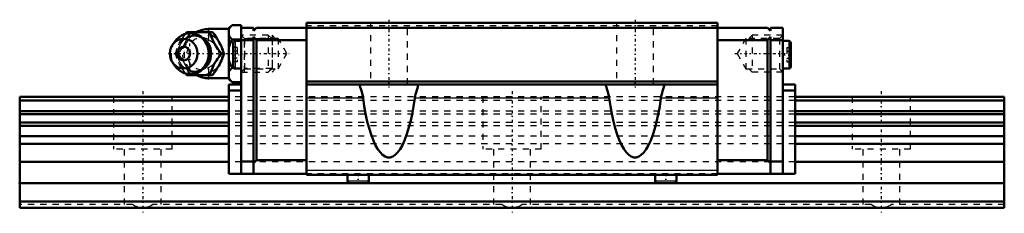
# Model space of a CAD drawing. Header units: millimetres. Extents: x -20 to 140, y -1 to 30.
import ezdxf

# ---------------------------------------------------------------- set-up
doc = ezdxf.new("R2010")
doc.units = ezdxf.units.MM
doc.linetypes.add('Center', pattern=[1.5, 0.45, -0.5, 0.05, -0.5])
doc.linetypes.add('Dashed', pattern=[2, 1, -1])
for name, color, linetype, lineweight in [('2d ConnectionPoints', 7, 'Continuous', 50), ('AM_0', 7, 'Continuous', 50), ('AM_4', 3, 'Continuous', 25), ('AM_5', 3, 'Continuous', 25), ('AM_7', 7, 'Center', 25), ('AM_9', 6, 'Dashed', 25)]:
    doc.layers.add(name, color=color, linetype=linetype, lineweight=lineweight)

# ---------------------------------------------------------------- blocks, each defined once
blk = doc.blocks.new('1_0pnuzrjxbqyr3oxdm8j990jmq________0_in_HSR20M1LB1SS160LG200BM6F34000_0')
at = {"layer": 'AM_0'}
for p, q in [((14, 29), (10.7, 29)), ((14.5, 29.62), (14, 29.12)), ((14, 29.12), (14, 20.88)), ((14.5, 29.62), (16, 29.62)), ((16, 29.62), (16, 29.2)), ((6.92, 28.19), (7.15, 28.5)), ((7.15, 28.5), (11.33, 28.5)), ((14.5, 27.31), (16, 27.31)), ((5.2, 26.96), (4.84, 26.44)), ((12.77, 25), (13.21, 25)), ((4.84, 23.56), (5.2, 23.04)), ((14.5, 22.69), (14.77, 22.69)), ((7.15, 21.5), (6.92, 21.8)), ((7.15, 21.5), (11.33, 21.5)), ((10.7, 21), (14, 21)), ((14, 20.88), (14.5, 20.38)), ((14.5, 20.38), (16, 20.38))]:
    blk.add_line(p, q, dxfattribs=at)
for points in [[(14.5, 29.62), (14.21, 29.3), (14.1, 29.13), (14, 28.96)], [(10.9, 28.5), (11.08, 27.95), (11.18, 27.67), (11.3, 27.38), (11.48, 26.98), (11.71, 26.55), (11.95, 26.15), (12.22, 25.75), (12.5, 25.37), (12.77, 25)], [(13.21, 25), (13.08, 25.36), (12.95, 25.73), (12.78, 26.13), (12.59, 26.53), (12.44, 26.81), (12.28, 27.09), (12.11, 27.38), (11.93, 27.66), (11.63, 28.09), (11.33, 28.5)], [(14, 27.97), (14.06, 27.86), (14.25, 27.58), (14.5, 27.31)], [(14.5, 27.31), (14.21, 26.67), (14.1, 26.33), (14, 25.99)], [(12.77, 25), (12.37, 24.45), (12.17, 24.17), (11.97, 23.88), (11.72, 23.48), (11.5, 23.05), (11.31, 22.65), (11.15, 22.25), (11.02, 21.87), (10.9, 21.5)], [(11.33, 21.5), (11.6, 21.86), (11.85, 22.23), (12.11, 22.63), (12.35, 23.03), (12.5, 23.31), (12.65, 23.59), (12.78, 23.88), (12.9, 24.16), (13.06, 24.59), (13.21, 25)], [(14, 24.01), (14.06, 23.8), (14.25, 23.24), (14.5, 22.69)], [(14.5, 22.69), (14.21, 22.37), (14.1, 22.2), (14, 22.03)], [(14, 21.04), (14.06, 20.94), (14.25, 20.65), (14.5, 20.38)]]:
    blk.add_lwpolyline(points, dxfattribs=at)
for centre, radius, start, end in [((10.7, 25), 4, 90, 118.6669), ((7.66, 25), 3.3, 270, 90), ((10.7, 25), 4, 241.224, 270)]:
    blk.add_arc(centre, radius, start, end, dxfattribs=at)
for major_axis in [(0, 2.42), (0, -1.12)]:
    blk.add_ellipse((6.65, 25), major_axis=major_axis, ratio=0.927184, dxfattribs=at)
blk.add_ellipse((7.66, 25), major_axis=(0, 3.3), ratio=0.927184, start_param=2.207257, end_param=7.217521, dxfattribs=at)
at = {"layer": 'AM_4'}
for p, q in [((10.7, 29), (10.7, 28.51)), ((10.7, 21.5), (10.7, 21))]:
    blk.add_line(p, q, dxfattribs=at)
blk.add_ellipse((8.47, 25), major_axis=(0, 2.97), ratio=0.927184, start_param=3.499913, end_param=5.924864, dxfattribs=at)
at = {"layer": 'AM_5', "linetype": 'Dashed'}
for p, q in [((16.54, 22), (16.54, 28)), ((21, 27.39), (16.54, 27.39)), ((21, 22.61), (16.54, 22.61))]:
    blk.add_line(p, q, dxfattribs=at)
at = {"layer": 'AM_7'}
for p, q in [((10.7, 20.8), (10.7, 29.2)), ((7.66, 21.54), (7.66, 28.47)), ((4.19, 25), (23.79, 25))]:
    blk.add_line(p, q, dxfattribs=at)
at = {"layer": 'AM_9'}
for p, q in [((10.7, 28.51), (10.7, 21.5)), ((20.39, 28), (16, 28)), ((21, 27.39), (20.39, 28)), ((20.39, 28), (20.39, 22)), ((21, 27.39), (21, 22.61)), ((5.28, 25), (5.71, 25)), ((10.95, 25.03), (10.95, 24.97)), ((14.77, 22.69), (16, 22.69)), ((20.39, 22), (21, 22.61)), ((16, 22), (20.39, 22))]:
    blk.add_line(p, q, dxfattribs=at)
for points in [[(7.58, 28.5), (7.46, 28.14), (7.32, 27.77), (7.16, 27.37), (6.96, 26.97), (6.82, 26.69), (6.66, 26.41), (6.49, 26.12), (6.31, 25.84), (6.01, 25.41), (5.71, 25)], [(9.69, 22.53), (9.59, 22.47), (9.39, 22.36), (9.18, 22.27), (8.96, 22.2), (8.74, 22.15), (8.52, 22.12), (8.29, 22.12), (8.06, 22.13), (7.84, 22.17), (7.62, 22.22), (7.4, 22.3), (7.2, 22.4), (7, 22.52), (6.81, 22.66), (6.63, 22.81), (6.46, 22.98), (6.31, 23.16), (6.18, 23.36), (6.06, 23.57), (5.96, 23.79), (5.87, 24.02), (5.8, 24.26), (5.75, 24.5), (5.73, 24.75), (5.72, 25), (5.72, 25.24), (5.75, 25.49), (5.8, 25.73), (5.87, 25.97), (5.95, 26.2), (6.05, 26.42), (6.17, 26.63), (6.31, 26.82), (6.45, 27.01), (6.62, 27.18), (6.79, 27.33), (6.98, 27.47), (7.18, 27.59), (7.38, 27.69), (7.59, 27.77), (7.81, 27.83), (8.04, 27.87), (8.26, 27.88), (8.49, 27.88), (8.71, 27.85), (8.93, 27.81), (9.15, 27.74), (9.36, 27.65), (9.57, 27.54), (9.7, 27.46)], [(5.98, 26.75), (6.09, 26.95), (6.34, 27.35), (6.6, 27.75), (6.88, 28.13), (6.92, 28.19)], [(9.7, 27.46), (9.76, 27.41), (9.95, 27.27), (10.12, 27.11), (10.28, 26.93), (10.37, 26.8)], [(11.81, 26.38), (11.48, 26.7), (11.08, 27.01), (10.7, 27.25)], [(5.28, 25), (5.4, 25.36), (5.53, 25.74), (5.57, 25.86)], [(12.28, 25.68), (12.09, 26.02), (11.84, 26.35), (11.81, 26.38)], [(11.84, 23.65), (12.1, 23.98), (12.28, 24.32), (12.39, 24.67), (12.42, 25.02), (12.38, 25.37), (12.28, 25.68)], [(5.55, 24.19), (5.53, 24.25), (5.4, 24.63), (5.28, 25)], [(5.71, 25), (5.97, 24.64), (6.23, 24.27), (6.49, 23.87), (6.73, 23.47), (6.88, 23.19), (7.03, 22.91), (7.16, 22.62), (7.28, 22.34), (7.44, 21.91), (7.58, 21.5)], [(6.92, 21.8), (6.88, 21.86), (6.61, 22.24), (6.35, 22.62), (6.1, 23.03), (5.98, 23.25)], [(10.39, 23.22), (10.29, 23.08), (10.13, 22.91), (9.96, 22.74), (9.78, 22.6), (9.69, 22.53)], [(10.7, 22.75), (11.16, 23.04), (11.54, 23.35), (11.84, 23.65)]]:
    blk.add_lwpolyline(points, dxfattribs=at)
blk.add_arc((10.7, 25), 4, 118.6669, 241.224, dxfattribs=at)
for centre, major_axis in [((8.2, 25), (0, -2.97)), ((9.68, 25), (0, -3.44))]:
    blk.add_ellipse(centre, major_axis=major_axis, ratio=0.927184, dxfattribs=at)
for centre, major_axis, start_param, end_param in [((8.47, 25), (0, 2.97), 5.924864, 7.27285), ((9.55, 25), (0, -2.57), 2.639469, 6.785309), ((7.66, 25), (0, 3.3), 0.934336, 2.207257), ((8.47, 25), (0, 2.97), 2.159001, 3.499913)]:
    blk.add_ellipse(centre, major_axis=major_axis, ratio=0.927184, start_param=start_param, end_param=end_param, dxfattribs=at)
blk = doc.blocks.new('2_HSR20M1LBSSB_M6F_Slider_0_in_HSR20M1LB1SS160LG200BM6F34000_0')
at = {"layer": 'AM_0'}
for p, q in [((18, 29.2), (16, 29.2)), ((16, 5.52), (16, 29.2)), ((18, 28.7), (18.5, 29.2)), ((18, 29.2), (18, 28.7)), ((18.5, 29.2), (101.5, 29.2)), ((26.6, 30), (26.6, 5.32)), ((93.4, 30), (26.6, 30)), ((93.4, 30), (93.4, 5.32)), ((102, 28.7), (101.5, 29.2)), ((102, 29.2), (104, 29.2)), ((102, 29.2), (102, 28.7)), ((104, 5.52), (104, 29.2)), ((18, 27.2), (16, 27.2)), ((18.5, 27.2), (18, 27.7)), ((18, 27.7), (18, 5.52)), ((26.6, 27.2), (18.5, 27.2)), ((18.5, 27.2), (18.5, 7.72)), ((93.4, 27.2), (101.5, 27.2)), ((101.5, 27.2), (102, 27.7)), ((101.5, 27.2), (101.5, 7.72)), ((102, 27.7), (102, 5.52)), ((102, 27.2), (104, 27.2)), ((14.7, 26.74), (14.7, 22.89)), ((16, 27.07), (15.03, 27.07)), ((104.97, 27.07), (104, 27.07)), ((105.3, 26.74), (105.3, 22.89)), ((15.03, 22.57), (16, 22.57)), ((104, 22.57), (104.97, 22.57)), ((14, 20), (14, 5.52)), ((14, 20), (16, 20)), ((93.4, 20.5), (26.6, 20.5)), ((93.4, 20), (26.6, 20)), ((35.25, 20), (35.25, 19.92)), ((44.75, 19.92), (44.75, 20)), ((75.25, 20), (75.25, 19.92)), ((84.75, 19.92), (84.75, 20)), ((106, 20), (104, 20)), ((106, 20), (106, 5.52)), ((14, 19), (16, 19)), ((106, 19), (104, 19)), ((16, 7.52), (18, 7.52)), ((18, 7.22), (18.5, 7.72)), ((26.6, 7.72), (18.5, 7.72)), ((93.4, 7.72), (101.5, 7.72)), ((102, 7.22), (101.5, 7.72)), ((104, 7.52), (102, 7.52)), ((26.6, 5.52), (14, 5.52)), ((93.4, 5.32), (26.6, 5.32)), ((33.28, 5.32), (33.28, 4.34)), ((36.72, 4.34), (36.72, 5.32)), ((83.28, 5.32), (83.28, 4.34)), ((86.72, 4.34), (86.72, 5.32)), ((93.4, 5.52), (106, 5.52)), ((33.63, 4), (36.37, 4)), ((83.63, 4), (86.37, 4))]:
    blk.add_line(p, q, dxfattribs=at)
for points in [[(35.25, 19.92), (35.27, 19.77), (35.33, 19.56), (35.42, 19.29), (35.52, 18.96), (35.63, 18.56), (35.74, 18.11), (35.79, 17.77)], [(44.21, 17.77), (44.26, 18.09), (44.33, 18.4), (44.4, 18.69), (44.52, 19.07), (44.62, 19.41), (44.68, 19.6), (44.72, 19.75), (44.75, 19.87), (44.75, 19.92)], [(75.25, 19.92), (75.27, 19.77), (75.33, 19.56), (75.42, 19.29), (75.52, 18.96), (75.63, 18.56), (75.74, 18.11), (75.79, 17.77)], [(84.21, 17.77), (84.26, 18.09), (84.33, 18.4), (84.4, 18.69), (84.52, 19.07), (84.62, 19.41), (84.68, 19.6), (84.72, 19.75), (84.75, 19.87), (84.75, 19.92)], [(44.21, 17.77), (44, 16.41), (43.76, 15.13), (43.49, 13.94), (43.2, 12.83), (42.88, 11.83), (42.54, 10.93), (42.18, 10.16), (41.8, 9.5), (41.41, 8.97), (41.01, 8.57), (40.61, 8.3), (40.19, 8.17), (39.78, 8.17), (39.37, 8.31), (38.96, 8.59), (38.56, 9), (38.17, 9.54), (37.79, 10.2), (37.44, 10.99), (37.1, 11.89), (36.78, 12.9), (36.49, 14.01), (36.22, 15.22), (35.99, 16.5), (35.79, 17.77)], [(84.21, 17.77), (84, 16.41), (83.76, 15.13), (83.49, 13.94), (83.2, 12.83), (82.88, 11.83), (82.54, 10.93), (82.18, 10.16), (81.8, 9.5), (81.41, 8.97), (81.01, 8.57), (80.61, 8.3), (80.19, 8.17), (79.78, 8.17), (79.37, 8.31), (78.96, 8.59), (78.56, 9), (78.17, 9.54), (77.79, 10.2), (77.44, 10.99), (77.1, 11.89), (76.78, 12.9), (76.49, 14.01), (76.22, 15.22), (75.99, 16.5), (75.79, 17.77)]]:
    blk.add_lwpolyline(points, dxfattribs=at)
for centre, radius, start, end in [((15.03, 26.74), 0.325, 90, 180), ((104.97, 26.74), 0.325, 0, 90), ((15.03, 22.89), 0.325, 180, 270), ((104.97, 22.89), 0.325, 270, 360), ((33.63, 4.34), 0.343, 180, 270), ((36.37, 4.34), 0.343, 270, 0), ((83.63, 4.34), 0.343, 180, 270), ((86.37, 4.34), 0.343, 270, 0)]:
    blk.add_arc(centre, radius, start, end, dxfattribs=at)
at = {"layer": 'AM_4'}
for p, q in [((15.03, 27.07), (15.03, 22.57)), ((104.97, 27.07), (104.97, 22.57)), ((35.79, 17.77), (26.6, 17.77)), ((75.79, 17.77), (44.21, 17.77)), ((93.4, 17.77), (84.21, 17.77)), ((93.4, 6.06), (26.6, 6.06)), ((33.28, 4.34), (36.72, 4.34)), ((83.28, 4.34), (86.72, 4.34))]:
    blk.add_line(p, q, dxfattribs=at)
at = {"layer": 'AM_5', "linetype": 'Dashed'}
for p, q in [((21.5, 27.46), (21, 28)), ((21, 28), (21, 22)), ((98.5, 27.46), (99, 28)), ((104, 28), (99, 28)), ((99, 28), (99, 22)), ((21.5, 22.54), (21, 22)), ((98.5, 22.54), (99, 22)), ((104, 22), (99, 22))]:
    blk.add_line(p, q, dxfattribs=at)
at = {"layer": 'AM_7'}
for p, q in [((40, 30.5), (40, 19.5)), ((80, 30.5), (80, 19.5)), ((14.63, 24.82), (16.07, 24.82)), ((96.21, 25), (104.37, 25)), ((103.94, 24.82), (105.36, 24.82)), ((35, 5.59), (35, 3.92)), ((85, 5.59), (85, 3.92))]:
    blk.add_line(p, q, dxfattribs=at)
at = {"layer": 'AM_9'}
for p, q in [((93.4, 29.5), (26.6, 29.5)), ((37, 30), (37, 20)), ((43, 20), (43, 30)), ((77, 30), (77, 20)), ((83, 20), (83, 30)), ((16.54, 27.46), (16, 28)), ((22, 27.46), (16.54, 27.46)), ((16.54, 27.46), (16.54, 22.54)), ((23.42, 25), (22, 27.46)), ((22, 27.46), (22, 22.54)), ((98, 27.46), (96.58, 25)), ((103.46, 27.46), (98, 27.46)), ((98, 27.46), (98, 22.54)), ((104, 28), (103.46, 27.46)), ((103.46, 27.46), (103.46, 22.54)), ((15.35, 25.97), (14.7, 25.97)), ((15.35, 25.97), (15.35, 23.66)), ((104.65, 25.97), (105.3, 25.97)), ((104.65, 25.97), (104.65, 23.66)), ((15.35, 25.39), (14.7, 25.39)), ((15.35, 24.24), (14.7, 24.24)), ((22, 22.54), (23.42, 25)), ((96.58, 25), (98, 22.54)), ((104.65, 25.39), (105.3, 25.39)), ((104.65, 24.24), (105.3, 24.24)), ((15.35, 23.66), (14.7, 23.66)), ((16, 22), (16.54, 22.54)), ((16.54, 22.54), (22, 22.54)), ((98, 22.54), (103.46, 22.54)), ((103.46, 22.54), (104, 22)), ((104.65, 23.66), (105.3, 23.66)), ((106, 18), (14, 18)), ((106, 17.38), (14, 17.38)), ((106, 15.69), (14, 15.69)), ((106, 15.16), (14, 15.16)), ((106, 13.83), (14, 13.83)), ((106, 13.31), (14, 13.31)), ((106, 11.6), (14, 11.6)), ((106, 10.38), (14, 10.38)), ((106, 7.45), (14, 7.45)), ((93.4, 5.52), (26.6, 5.52)), ((33.28, 5.52), (33.28, 5.32)), ((36.72, 5.32), (36.72, 5.52)), ((83.28, 5.52), (83.28, 5.32)), ((86.72, 5.32), (86.72, 5.52))]:
    blk.add_line(p, q, dxfattribs=at)
blk = doc.blocks.new('3_HSR20M1LB116020_Rail_0_in_HSR20M1LB1SS160LG200BM6F34000_0')
at = {"layer": 'AM_0'}
for p, q in [((14, 18), (-20, 18)), ((-20, 18), (-20, 0)), ((140, 18), (106, 18)), ((140, 18), (140, 0)), ((14, 17.38), (-20, 17.38)), ((140, 17.38), (106, 17.38)), ((14, 15.69), (-20, 15.69)), ((14, 15.16), (-20, 15.16)), ((140, 15.69), (106, 15.69)), ((140, 15.16), (106, 15.16)), ((14, 13.83), (-20, 13.83)), ((14, 13.31), (-20, 13.31)), ((140, 13.83), (106, 13.83)), ((140, 13.31), (106, 13.31)), ((14, 11.6), (-20, 11.6)), ((140, 11.6), (106, 11.6)), ((14, 10.38), (-20, 10.38)), ((140, 10.38), (106, 10.38)), ((14, 7.45), (-20, 7.45)), ((140, 7.45), (106, 7.45)), ((33.63, 4), (-20, 4)), ((83.63, 4), (36.37, 4)), ((140, 4), (86.37, 4)), ((140, 1), (-20, 1)), ((140, 0), (-20, 0))]:
    blk.add_line(p, q, dxfattribs=at)
at = {"layer": 'AM_7'}
for p, q in [((0, 18.9), (0, -0.9)), ((60, 18.9), (60, -0.9)), ((120, 18.9), (120, -0.9))]:
    blk.add_line(p, q, dxfattribs=at)
at = {"layer": 'AM_9'}
for p, q in [((-4.75, 18), (-4.75, 9.5)), ((4.75, 9.5), (4.75, 18)), ((106, 18), (14, 18)), ((55.25, 18), (55.25, 9.5)), ((64.75, 9.5), (64.75, 18)), ((115.25, 18), (115.25, 9.5)), ((124.75, 9.5), (124.75, 18)), ((106, 17.38), (14, 17.38)), ((106, 15.69), (14, 15.69)), ((106, 15.16), (14, 15.16)), ((106, 13.83), (14, 13.83)), ((106, 13.31), (14, 13.31)), ((106, 11.6), (14, 11.6)), ((106, 10.38), (14, 10.38)), ((4.75, 9.5), (-4.75, 9.5)), ((-3, 9.5), (-3, 0.5)), ((3, 0.5), (3, 9.5)), ((64.75, 9.5), (55.25, 9.5)), ((57, 9.5), (57, 0.5)), ((63, 0.5), (63, 9.5)), ((124.75, 9.5), (115.25, 9.5)), ((117, 9.5), (117, 0.5)), ((123, 0.5), (123, 9.5)), ((106, 7.45), (14, 7.45)), ((-1.66, 0.5), (-20, 0.5)), ((58.34, 0.5), (1.66, 0.5)), ((118.34, 0.5), (61.66, 0.5)), ((140, 0.5), (121.66, 0.5))]:
    blk.add_line(p, q, dxfattribs=at)
for points in [[(0, 0), (-0.26, 0.01), (-0.52, 0.05), (-0.78, 0.1), (-1.03, 0.18), (-1.27, 0.28), (-1.5, 0.4), (-1.66, 0.5)], [(1.66, 0.5), (1.43, 0.36), (1.2, 0.25), (0.95, 0.16), (0.7, 0.08), (0.45, 0.03), (0.19, 0.01), (0, 0)], [(60, 0), (59.74, 0.01), (59.48, 0.05), (59.22, 0.1), (58.97, 0.18), (58.73, 0.28), (58.5, 0.4), (58.34, 0.5)], [(61.66, 0.5), (61.43, 0.36), (61.2, 0.25), (60.95, 0.16), (60.7, 0.08), (60.45, 0.03), (60.19, 0.01), (60, 0)], [(120, 0), (119.74, 0.01), (119.48, 0.05), (119.22, 0.1), (118.97, 0.18), (118.73, 0.28), (118.5, 0.4), (118.34, 0.5)], [(121.66, 0.5), (121.43, 0.36), (121.2, 0.25), (120.95, 0.16), (120.7, 0.08), (120.45, 0.03), (120.19, 0.01), (120, 0)]]:
    blk.add_lwpolyline(points, dxfattribs=at)

msp = doc.modelspace()

# ---------------------------------------------------------------- linework, layer by layer
at = {"layer": '2d ConnectionPoints'}
for p in [(16, 25), (104, 25), (-20, 4), (60, 4), (0, 0), (0, 0)]:
    msp.add_point(p, dxfattribs=at)

# ---------------------------------------------------------------- block references
for name in ['2_HSR20M1LBSSB_M6F_Slider_0_in_HSR20M1LB1SS160LG200BM6F34000_0', '1_0pnuzrjxbqyr3oxdm8j990jmq________0_in_HSR20M1LB1SS160LG200BM6F34000_0', '3_HSR20M1LB116020_Rail_0_in_HSR20M1LB1SS160LG200BM6F34000_0']:
    msp.add_blockref(name, (0, 0))

doc.saveas('drawing.dxf')
